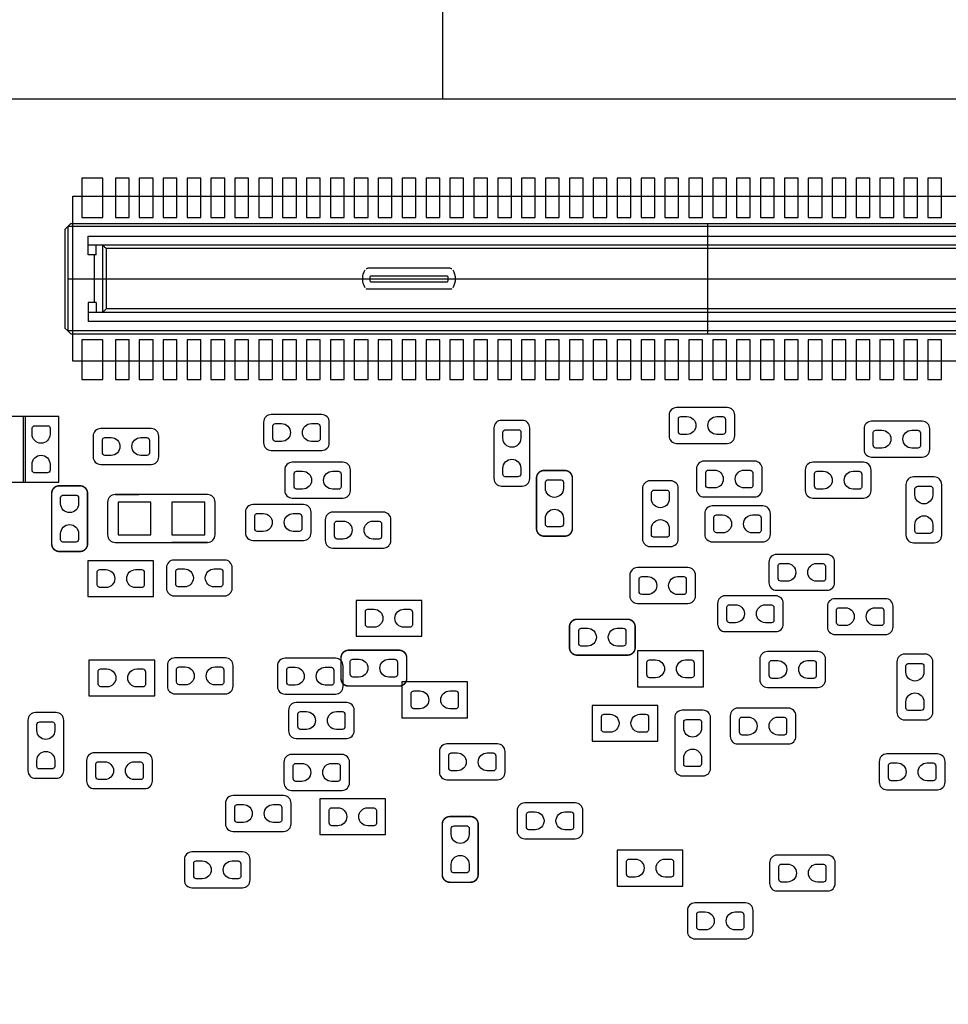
# Model space of a CAD drawing. Extents: x 24 to 161, y 5 to 143.
# Tile 7 of 14: x 42 to 58, y 30 to 46. Entities that reach past the tile are written whole.
import ezdxf

# ---------------------------------------------------------------- set-up
doc = ezdxf.new("R2010")
doc.units = 0
for name, color, linetype in [('BG_OUTLINE', 7, 'CONTINUOUS'), ('PG_ASSEMBLY_BOTTOM', 211, 'CONTINUOUS'), ('PG_SILKSCREEN_BOTTOM', 243, 'CONTINUOUS'), ('PIN_BOTTOM', 1, 'CONTINUOUS')]:
    doc.layers.add(name, color=color, linetype=linetype)

msp = doc.modelspace()

# ---------------------------------------------------------------- linework, layer by layer
at = {"layer": 'BG_OUTLINE'}
msp.add_lwpolyline([(49.190402, 44.786296), (49.190402, 46.950376), (64.281812, 46.950376), (64.281812, 44.786296)], close=True, dxfattribs=at)
msp.add_lwpolyline([(32.12973, 4.786376), (80.129634, 4.786376, 0.414205), (83.629246, 8.286242), (83.629246, 41.286176, 0.414226), (80.129634, 44.786296), (32.12973, 44.786296, 0.414268), (28.629356, 41.286176), (28.629356, 8.286242, 0.414248)], format="xyb", close=True, dxfattribs=at)
at = {"layer": 'PG_ASSEMBLY_BOTTOM'}
msp.add_lwpolyline([(42.993056, 43.159934), (64.252856, 43.159934), (64.252856, 40.399716), (42.993056, 40.399716)], close=True, dxfattribs=at)
for points in [[(53.104034, 39.62273, 0.414204), (52.977034, 39.49573)], [(54.077362, 39.49573, 0.414121), (53.950362, 39.62273)], [(46.316138, 39.504874, 0.414454), (46.189138, 39.377874)], [(47.289212, 39.377874, 0.414306), (47.162212, 39.504874)], [(50.17262, 39.4081, 0.414257), (50.04562, 39.2811)], [(50.645822, 39.2811, 0.414423), (50.518822, 39.4081)], [(43.461178, 39.27094, 0.414158), (43.334178, 39.14394)], [(44.434252, 39.14394, 0.414521), (44.307252, 39.27094)], [(56.368442, 39.39413, 0.414423), (56.241442, 39.26713)], [(57.341516, 39.26713, 0.41417), (57.214516, 39.39413)], [(52.977034, 39.149528, 0.413915), (53.104034, 39.022528)], [(53.950362, 39.022528, 0.413833), (54.077362, 39.149528)], [(46.189138, 39.031672, 0.414121), (46.316138, 38.904672)], [(47.162212, 38.904672, 0.413974), (47.289212, 39.031672)], [(56.241442, 38.920928, 0.414257), (56.368442, 38.793928)], [(57.214516, 38.793928, 0.414005), (57.341516, 38.920928)], [(43.334178, 38.797738, 0.414017), (43.461178, 38.670738)], [(44.307252, 38.670738, 0.414269), (44.434252, 38.797738)], [(46.669706, 38.706298, 0.414229), (46.542706, 38.579298)], [(47.64278, 38.579298, 0.414032), (47.51578, 38.706298)], [(53.563012, 38.72611, 0.414395), (53.436012, 38.59911)], [(54.536086, 38.59911, 0.414032), (54.409086, 38.72611)], [(55.385716, 38.706044, 0.414005), (55.258716, 38.579044)], [(56.35879, 38.579044, 0.414257), (56.23179, 38.706044)], [(50.04562, 38.435026, 0.414005), (50.17262, 38.308026)], [(50.518822, 38.308026, 0.41417), (50.645822, 38.435026)], [(57.070498, 38.459918, 0.41434), (56.943498, 38.332918)], [(57.5437, 38.332918, 0.414087), (57.4167, 38.459918)], [(52.658772, 38.395656, 0.41434), (52.531772, 38.268656)], [(53.131974, 38.268656, 0.414087), (53.004974, 38.395656)], [(53.436012, 38.252908, 0.414395), (53.563012, 38.125908)], [(54.409086, 38.125908, 0.414032), (54.536086, 38.252908)], [(43.70451, 38.165786, 0.414167), (43.57751, 38.038786)], [(45.377354, 38.038786, 0.41434), (45.250354, 38.165786)], [(46.542706, 38.233096, 0.414395), (46.669706, 38.106096)], [(47.51578, 38.106096, 0.414198), (47.64278, 38.233096)], [(55.258716, 38.232842, 0.41417), (55.385716, 38.105842)], [(56.23179, 38.105842, 0.414423), (56.35879, 38.232842)], [(46.011338, 37.998654, 0.414241), (45.884338, 37.871654)], [(46.984412, 37.871654, 0.41402), (46.857412, 37.998654)], [(53.70068, 37.97427, 0.41437), (53.57368, 37.84727)], [(54.673754, 37.84727, 0.414032), (54.546754, 37.97427)], [(47.347632, 37.870892, 0.414005), (47.220632, 37.743892)], [(48.320706, 37.743892, 0.414257), (48.193706, 37.870892)], [(43.57751, 37.492432, 0.414087), (43.70451, 37.365432)], [(45.250354, 37.365432, 0.41426), (45.377354, 37.492432)], [(45.884338, 37.525452, 0.414407), (46.011338, 37.398452)], [(46.857412, 37.398452, 0.414186), (46.984412, 37.525452)], [(53.57368, 37.501068, 0.414395), (53.70068, 37.374068)], [(54.546754, 37.374068, 0.414057), (54.673754, 37.501068)], [(56.943498, 37.486844, 0.41434), (57.070498, 37.359844)], [(57.4167, 37.359844, 0.414087), (57.5437, 37.486844)], [(47.220632, 37.39769, 0.41417), (47.347632, 37.27069)], [(48.193706, 37.27069, 0.414423), (48.320706, 37.39769)], [(52.531772, 37.422582, 0.41434), (52.658772, 37.295582)], [(53.004974, 37.295582, 0.414087), (53.131974, 37.422582)], [(54.776624, 37.163248, 0.41398), (54.649624, 37.036248)], [(55.749698, 37.036248, 0.414257), (55.622698, 37.163248)], [(44.689776, 37.069776, 0.41434), (44.562776, 36.942776)], [(45.66285, 36.942776, 0.41434), (45.53585, 37.069776)], [(52.447698, 36.942268, 0.414423), (52.320698, 36.815268)], [(53.420772, 36.815268, 0.41417), (53.293772, 36.942268)], [(54.649624, 36.690046, 0.41417), (54.776624, 36.563046)], [(55.622698, 36.563046, 0.414447), (55.749698, 36.690046)], [(44.562776, 36.596574, 0.414087), (44.689776, 36.469574)], [(45.53585, 36.469574, 0.414087), (45.66285, 36.596574)], [(52.320698, 36.469066, 0.414257), (52.447698, 36.342066)], [(53.293772, 36.342066, 0.414005), (53.420772, 36.469066)], [(53.917088, 36.470844, 0.414005), (53.790088, 36.343844)], [(54.890162, 36.343844, 0.414269), (54.763162, 36.470844)], [(55.75427, 36.421568, 0.414186), (55.62727, 36.294568)], [(56.727344, 36.294568, 0.414549), (56.600344, 36.421568)], [(53.790088, 35.997642, 0.414158), (53.917088, 35.870642)], [(54.763162, 35.870642, 0.414423), (54.890162, 35.997642)], [(55.62727, 35.94862, 0.414269), (55.75427, 35.82162)], [(56.600344, 35.82162, 0.414632), (56.727344, 35.94862)], [(54.624224, 35.53714, 0.414032), (54.497224, 35.41014)], [(55.597298, 35.41014, 0.414395), (55.470298, 35.53714)], [(56.92013, 35.493706, 0.414087), (56.79313, 35.366706)], [(57.393332, 35.366706, 0.41434), (57.266332, 35.493706)], [(44.704254, 35.42919, 0.414087), (44.577254, 35.30219)], [(45.677328, 35.30219, 0.413922), (45.550328, 35.42919)], [(46.547278, 35.424364, 0.414257), (46.420278, 35.297364)], [(47.520352, 35.297364, 0.414337), (47.393352, 35.424364)], [(44.577254, 34.955988, 0.414506), (44.704254, 34.828988)], [(45.550328, 34.828988, 0.41434), (45.677328, 34.955988)], [(54.497224, 35.063938, 0.414032), (54.624224, 34.936938)], [(55.470298, 34.936938, 0.414395), (55.597298, 35.063938)], [(46.420278, 34.951162, 0.414091), (46.547278, 34.824162)], [(47.393352, 34.824162, 0.41417), (47.520352, 34.951162)], [(46.733714, 34.68243, 0.414395), (46.606714, 34.55543)], [(47.706788, 34.55543, 0.414032), (47.579788, 34.68243)], [(42.36974, 34.514282, 0.414198), (42.24274, 34.387282)], [(42.842942, 34.387282, 0.414604), (42.715942, 34.514282)], [(53.19903, 34.55416, 0.414395), (53.07203, 34.42716)], [(53.672232, 34.42716, 0.414395), (53.545232, 34.55416)], [(54.128416, 34.589212, 0.414087), (54.001416, 34.462212)], [(55.10149, 34.462212, 0.414087), (54.97449, 34.589212)], [(56.79313, 34.520632, 0.414087), (56.92013, 34.393632)], [(57.266332, 34.393632, 0.41434), (57.393332, 34.520632)], [(46.606714, 34.209228, 0.414395), (46.733714, 34.082228)], [(47.579788, 34.082228, 0.414032), (47.706788, 34.209228)], [(49.258982, 33.989264, 0.41434), (49.131982, 33.862264)], [(50.232056, 33.862264, 0.41434), (50.105056, 33.989264)], [(54.001416, 34.11601, 0.41434), (54.128416, 33.98901)], [(54.97449, 33.98901, 0.41434), (55.10149, 34.11601)], [(43.353228, 33.841944, 0.41434), (43.226228, 33.714944)], [(44.326302, 33.714944, 0.41434), (44.199302, 33.841944)], [(46.655228, 33.812988, 0.414423), (46.528228, 33.685988)], [(47.628302, 33.685988, 0.41417), (47.501302, 33.812988)], [(56.62422, 33.822386, 0.41434), (56.49722, 33.695386)], [(57.597294, 33.695386, 0.414506), (57.470294, 33.822386)], [(42.24274, 33.541208, 0.413823), (42.36974, 33.414208)], [(42.715942, 33.414208, 0.414229), (42.842942, 33.541208)], [(49.131982, 33.516062, 0.414087), (49.258982, 33.389062)], [(50.105056, 33.389062, 0.414087), (50.232056, 33.516062)], [(53.07203, 33.581086, 0.414032), (53.19903, 33.454086)], [(53.545232, 33.454086, 0.414032), (53.672232, 33.581086)], [(43.226228, 33.368742, 0.414087), (43.353228, 33.241742)], [(44.199302, 33.241742, 0.414087), (44.326302, 33.368742)], [(46.528228, 33.339786, 0.414257), (46.655228, 33.212786)], [(47.501302, 33.212786, 0.414005), (47.628302, 33.339786)], [(56.49722, 33.349184, 0.413922), (56.62422, 33.222184)], [(57.470294, 33.222184, 0.414087), (57.597294, 33.349184)], [(45.677074, 33.124648, 0.41434), (45.550074, 32.997648)], [(46.650148, 32.997648, 0.414352), (46.523148, 33.124648)], [(50.56124, 33.001966, 0.414235), (50.43424, 32.874966)], [(51.534314, 32.874966, 0.414457), (51.407314, 33.001966)], [(45.550074, 32.651446, 0.414075), (45.677074, 32.524446)], [(46.523148, 32.524446, 0.414087), (46.650148, 32.651446)], [(50.43424, 32.528764, 0.413971), (50.56124, 32.401764)], [(51.407314, 32.401764, 0.414192), (51.534314, 32.528764)], [(44.989496, 32.181546, 0.414087), (44.862496, 32.054546)], [(45.96257, 32.054546, 0.414087), (45.83557, 32.181546)], [(54.786784, 32.127698, 0.414383), (54.659784, 32.000698)], [(55.759858, 32.000698, 0.414032), (55.632858, 32.127698)], [(44.862496, 31.708344, 0.41434), (44.989496, 31.581344)], [(45.83557, 31.581344, 0.41434), (45.96257, 31.708344)], [(54.659784, 31.654496, 0.414395), (54.786784, 31.527496)], [(55.632858, 31.527496, 0.414044), (55.759858, 31.654496)], [(53.410612, 31.326328, 0.413894), (53.283612, 31.199328)], [(54.383686, 31.199328, 0.414195), (54.256686, 31.326328)], [(53.283612, 30.853126, 0.414232), (53.410612, 30.726126)], [(54.256686, 30.726126, 0.414534), (54.383686, 30.853126)]]:
    msp.add_lwpolyline(points, format="xyb", dxfattribs=at)
for points in [[(53.950362, 39.62273), (53.104034, 39.62273)], [(42.201846, 39.473378), (41.601898, 39.473378)], [(42.76344, 39.474902), (42.163238, 39.474902)], [(42.163238, 39.474902), (42.163238, 38.375082)], [(42.201846, 38.373558), (42.201846, 39.473378)], [(42.76344, 38.375082), (42.76344, 39.474902)], [(47.162212, 39.504874), (46.316138, 39.504874)], [(50.518822, 39.4081), (50.17262, 39.4081)], [(52.977034, 39.49573), (52.977034, 39.149528)], [(54.077362, 39.149528), (54.077362, 39.49573)], [(44.307252, 39.27094), (43.461178, 39.27094)], [(46.189138, 39.377874), (46.189138, 39.031672)], [(47.289212, 39.031672), (47.289212, 39.377874)], [(50.04562, 39.2811), (50.04562, 38.435026)], [(50.645822, 38.435026), (50.645822, 39.2811)], [(56.241442, 39.26713), (56.241442, 38.920928)], [(57.214516, 39.39413), (56.368442, 39.39413)], [(57.341516, 38.920928), (57.341516, 39.26713)], [(43.334178, 39.14394), (43.334178, 38.797738)], [(44.434252, 38.797738), (44.434252, 39.14394)], [(53.104034, 39.022528), (53.950362, 39.022528)], [(46.316138, 38.904672), (47.162212, 38.904672)], [(56.368442, 38.793928), (57.214516, 38.793928)], [(43.461178, 38.670738), (44.307252, 38.670738)], [(47.51578, 38.706298), (46.669706, 38.706298)], [(53.436012, 38.59911), (53.436012, 38.252908)], [(54.409086, 38.72611), (53.563012, 38.72611)], [(54.536086, 38.252908), (54.536086, 38.59911)], [(56.23179, 38.706044), (55.385716, 38.706044)], [(46.542706, 38.579298), (46.542706, 38.233096)], [(47.64278, 38.233096), (47.64278, 38.579298)], [(55.258716, 38.579044), (55.258716, 38.232842)], [(56.35879, 38.232842), (56.35879, 38.579044)], [(57.4167, 38.459918), (57.070498, 38.459918)], [(41.601898, 38.373558), (42.201846, 38.373558)], [(42.163238, 38.375082), (42.76344, 38.375082)], [(50.17262, 38.308026), (50.518822, 38.308026)], [(52.531772, 38.268656), (52.531772, 37.422582)], [(53.004974, 38.395656), (52.658772, 38.395656)], [(53.131974, 37.422582), (53.131974, 38.268656)], [(56.943498, 38.332918), (56.943498, 37.486844)], [(57.5437, 37.486844), (57.5437, 38.332918)], [(45.250354, 38.165786), (43.70451, 38.165786)], [(46.669706, 38.106096), (47.51578, 38.106096)], [(53.563012, 38.125908), (54.409086, 38.125908)], [(55.385716, 38.105842), (56.23179, 38.105842)], [(43.57751, 38.038786), (43.57751, 37.492432)], [(45.377354, 37.492432), (45.377354, 38.038786)], [(46.857412, 37.998654), (46.011338, 37.998654)], [(54.546754, 37.97427), (53.70068, 37.97427)], [(45.884338, 37.871654), (45.884338, 37.525452)], [(46.984412, 37.525452), (46.984412, 37.871654)], [(48.193706, 37.870892), (47.347632, 37.870892)], [(53.57368, 37.84727), (53.57368, 37.501068)], [(54.673754, 37.501068), (54.673754, 37.84727)], [(47.220632, 37.743892), (47.220632, 37.39769)], [(48.320706, 37.39769), (48.320706, 37.743892)], [(43.70451, 37.365432), (45.250354, 37.365432)], [(46.011338, 37.398452), (46.857412, 37.398452)], [(47.347632, 37.27069), (48.193706, 37.27069)], [(52.658772, 37.295582), (53.004974, 37.295582)], [(53.70068, 37.374068), (54.546754, 37.374068)], [(57.070498, 37.359844), (57.4167, 37.359844)], [(55.622698, 37.163248), (54.776624, 37.163248)], [(44.346622, 37.0586), (43.246802, 37.0586)], [(43.246802, 37.0586), (43.246802, 36.458652)], [(44.346622, 36.458652), (44.346622, 37.0586)], [(44.562776, 36.942776), (44.562776, 36.596574)], [(45.53585, 37.069776), (44.689776, 37.069776)], [(45.66285, 36.596574), (45.66285, 36.942776)], [(53.293772, 36.942268), (52.447698, 36.942268)], [(54.649624, 37.036248), (54.649624, 36.690046)], [(55.749698, 36.690046), (55.749698, 37.036248)], [(52.320698, 36.815268), (52.320698, 36.469066)], [(53.420772, 36.469066), (53.420772, 36.815268)], [(43.246802, 36.458652), (44.346622, 36.458652)], [(44.689776, 36.469574), (45.53585, 36.469574)], [(54.763162, 36.470844), (53.917088, 36.470844)], [(54.776624, 36.563046), (55.622698, 36.563046)], [(48.83658, 36.39439), (47.73676, 36.39439)], [(47.73676, 36.39439), (47.73676, 35.794442)], [(48.83658, 35.794442), (48.83658, 36.39439)], [(52.447698, 36.342066), (53.293772, 36.342066)], [(53.790088, 36.343844), (53.790088, 35.997642)], [(54.890162, 35.997642), (54.890162, 36.343844)], [(55.62727, 36.294568), (55.62727, 35.94862)], [(56.600344, 36.421568), (55.75427, 36.421568)], [(56.727344, 35.94862), (56.727344, 36.294568)], [(47.73676, 35.794442), (48.83658, 35.794442)], [(53.917088, 35.870642), (54.763162, 35.870642)], [(55.75427, 35.82162), (56.600344, 35.82162)], [(53.551328, 35.5473), (52.451508, 35.5473)], [(52.451508, 35.5473), (52.451508, 34.947352)], [(53.551328, 34.947352), (53.551328, 35.5473)], [(55.470298, 35.53714), (54.624224, 35.53714)], [(57.266332, 35.493706), (56.92013, 35.493706)], [(44.365418, 35.394646), (43.265598, 35.394646)], [(43.265598, 35.394646), (43.265598, 34.794698)], [(44.365418, 34.794698), (44.365418, 35.394646)], [(44.577254, 35.30219), (44.577254, 34.955988)], [(45.550328, 35.42919), (44.704254, 35.42919)], [(45.677328, 34.955988), (45.677328, 35.30219)], [(46.420278, 35.297364), (46.420278, 34.951162)], [(47.393352, 35.424364), (46.547278, 35.424364)], [(47.520352, 34.951162), (47.520352, 35.297364)], [(54.497224, 35.41014), (54.497224, 35.063938)], [(55.597298, 35.063938), (55.597298, 35.41014)], [(56.79313, 35.366706), (56.79313, 34.520632)], [(57.393332, 34.520632), (57.393332, 35.366706)], [(49.604168, 35.027616), (48.504348, 35.027616)], [(48.504348, 35.027616), (48.504348, 34.427668)], [(49.604168, 34.427668), (49.604168, 35.027616)], [(43.265598, 34.794698), (44.365418, 34.794698)], [(44.704254, 34.828988), (45.550328, 34.828988)], [(46.547278, 34.824162), (47.393352, 34.824162)], [(52.451508, 34.947352), (53.551328, 34.947352)], [(54.624224, 34.936938), (55.470298, 34.936938)], [(47.579788, 34.68243), (46.733714, 34.68243)], [(52.789328, 34.63544), (51.689508, 34.63544)], [(51.689508, 34.63544), (51.689508, 34.035492)], [(52.789328, 34.035492), (52.789328, 34.63544)], [(42.715942, 34.514282), (42.36974, 34.514282)], [(46.606714, 34.55543), (46.606714, 34.209228)], [(47.706788, 34.209228), (47.706788, 34.55543)], [(53.545232, 34.55416), (53.19903, 34.55416)], [(54.001416, 34.462212), (54.001416, 34.11601)], [(54.97449, 34.589212), (54.128416, 34.589212)], [(55.10149, 34.11601), (55.10149, 34.462212)], [(42.24274, 34.387282), (42.24274, 33.541208)], [(42.842942, 33.541208), (42.842942, 34.387282)], [(48.504348, 34.427668), (49.604168, 34.427668)], [(53.07203, 34.42716), (53.07203, 33.581086)], [(53.672232, 33.581086), (53.672232, 34.42716)], [(56.92013, 34.393632), (57.266332, 34.393632)], [(46.733714, 34.082228), (47.579788, 34.082228)], [(50.105056, 33.989264), (49.258982, 33.989264)], [(51.689508, 34.035492), (52.789328, 34.035492)], [(54.128416, 33.98901), (54.97449, 33.98901)], [(44.199302, 33.841944), (43.353228, 33.841944)], [(47.501302, 33.812988), (46.655228, 33.812988)], [(49.131982, 33.862264), (49.131982, 33.516062)], [(50.232056, 33.516062), (50.232056, 33.862264)], [(57.470294, 33.822386), (56.62422, 33.822386)], [(43.226228, 33.714944), (43.226228, 33.368742)], [(44.326302, 33.368742), (44.326302, 33.714944)], [(46.528228, 33.685988), (46.528228, 33.339786)], [(47.628302, 33.339786), (47.628302, 33.685988)], [(56.49722, 33.695386), (56.49722, 33.349184)], [(57.597294, 33.349184), (57.597294, 33.695386)], [(42.36974, 33.414208), (42.715942, 33.414208)], [(49.258982, 33.389062), (50.105056, 33.389062)], [(53.19903, 33.454086), (53.545232, 33.454086)], [(43.353228, 33.241742), (44.199302, 33.241742)], [(46.655228, 33.212786), (47.501302, 33.212786)], [(56.62422, 33.222184), (57.470294, 33.222184)], [(45.550074, 32.997648), (45.550074, 32.651446)], [(46.523148, 33.124648), (45.677074, 33.124648)], [(46.650148, 32.651446), (46.650148, 32.997648)], [(48.232314, 33.070546), (47.132494, 33.070546)], [(47.132494, 33.070546), (47.132494, 32.470598)], [(48.232314, 32.470598), (48.232314, 33.070546)], [(51.407314, 33.001966), (50.56124, 33.001966)], [(50.43424, 32.874966), (50.43424, 32.528764)], [(51.534314, 32.528764), (51.534314, 32.874966)], [(45.677074, 32.524446), (46.523148, 32.524446)], [(47.132494, 32.470598), (48.232314, 32.470598)], [(50.56124, 32.401764), (51.407314, 32.401764)], [(45.83557, 32.181546), (44.989496, 32.181546)], [(53.20919, 32.210756), (52.109624, 32.210756)], [(52.109624, 32.210756), (52.109624, 31.610808)], [(53.20919, 31.610808), (53.20919, 32.210756)], [(44.862496, 32.054546), (44.862496, 31.708344)], [(45.96257, 31.708344), (45.96257, 32.054546)], [(54.659784, 32.000698), (54.659784, 31.654496)], [(55.632858, 32.127698), (54.786784, 32.127698)], [(55.759858, 31.654496), (55.759858, 32.000698)], [(44.989496, 31.581344), (45.83557, 31.581344)], [(52.109624, 31.610808), (53.20919, 31.610808)], [(54.786784, 31.527496), (55.632858, 31.527496)], [(53.283612, 31.199328), (53.283612, 30.853126)], [(54.256686, 31.326328), (53.410612, 31.326328)], [(54.383686, 30.853126), (54.383686, 31.199328)], [(53.410612, 30.726126), (54.256686, 30.726126)]]:
    msp.add_lwpolyline(points, dxfattribs=at)
at = {"layer": 'PG_ASSEMBLY_BOTTOM', "const_width": 0.0254}
for points in [[(50.885344, 38.569138, 0.414214), (50.758344, 38.442138)], [(51.358546, 38.442138, 0.414214), (51.231546, 38.569138)], [(42.768266, 38.312598, 0.414214), (42.641266, 38.185598)], [(43.241468, 38.185598, 0.414214), (43.114468, 38.312598)], [(50.758344, 37.596064, 0.414214), (50.885344, 37.469064)], [(51.231546, 37.469064, 0.414214), (51.358546, 37.596064)], [(42.641266, 37.339524, 0.414214), (42.768266, 37.212524)], [(43.114468, 37.212524, 0.414214), (43.241468, 37.339524)], [(51.436778, 36.077398, 0.414214), (51.309778, 35.950398)], [(52.409852, 35.950398, 0.414214), (52.282852, 36.077398)], [(51.309778, 35.604196, 0.414214), (51.436778, 35.477196)], [(52.282852, 35.477196, 0.414214), (52.409852, 35.604196)], [(47.612046, 35.558984, 0.414214), (47.485046, 35.431984)], [(48.58512, 35.431984, 0.414214), (48.45812, 35.558984)], [(47.485046, 35.085782, 0.414214), (47.612046, 34.958782)], [(48.45812, 34.958782, 0.414214), (48.58512, 35.085782)], [(49.30775, 32.773366, 0.414214), (49.18075, 32.646366)], [(49.780952, 32.646366, 0.414214), (49.653952, 32.773366)], [(49.18075, 31.800292, 0.414214), (49.30775, 31.673292)], [(49.653952, 31.673292, 0.414214), (49.780952, 31.800292)]]:
    msp.add_lwpolyline(points, format="xyb", dxfattribs=at)
for points in [[(50.758344, 38.442138), (50.758344, 37.596064)], [(51.231546, 38.569138), (50.885344, 38.569138)], [(51.358546, 37.596064), (51.358546, 38.442138)], [(43.114468, 38.312598), (42.768266, 38.312598)], [(42.641266, 38.185598), (42.641266, 37.339524)], [(43.241468, 37.339524), (43.241468, 38.185598)], [(50.885344, 37.469064), (51.231546, 37.469064)], [(42.768266, 37.212524), (43.114468, 37.212524)], [(51.309778, 35.950398), (51.309778, 35.604196)], [(52.282852, 36.077398), (51.436778, 36.077398)], [(52.409852, 35.604196), (52.409852, 35.950398)], [(48.45812, 35.558984), (47.612046, 35.558984)], [(51.436778, 35.477196), (52.282852, 35.477196)], [(47.485046, 35.431984), (47.485046, 35.085782)], [(48.58512, 35.085782), (48.58512, 35.431984)], [(47.612046, 34.958782), (48.45812, 34.958782)], [(49.18075, 32.646366), (49.18075, 31.800292)], [(49.653952, 32.773366), (49.30775, 32.773366)], [(49.780952, 31.800292), (49.780952, 32.646366)], [(49.30775, 31.673292), (49.653952, 31.673292)]]:
    msp.add_lwpolyline(points, dxfattribs=at)
at = {"layer": 'PG_SILKSCREEN_BOTTOM'}
for points in [[(42.96283, 42.705274), (42.913046, 42.654982)], [(42.96283, 42.705274), (64.283082, 42.705274)], [(53.622956, 42.705274), (53.622956, 40.854884)], [(42.913046, 42.654982), (42.863008, 42.604944)], [(42.863008, 42.604944), (42.863008, 40.95496)], [(42.913046, 42.654982), (42.913046, 40.905176)], [(64.332866, 42.654982), (42.913046, 42.654982)], [(43.252644, 42.494962), (63.993014, 42.494962)], [(43.252644, 42.180002), (43.252644, 42.494962)], [(63.993014, 42.344848), (43.252644, 42.344848)], [(43.387772, 42.180002), (43.387772, 42.344848)], [(43.49242, 42.344848), (43.492674, 42.344848)], [(43.492674, 42.344848), (43.493182, 42.344848)], [(43.493182, 42.344848), (43.493436, 42.344848)], [(43.493436, 42.344848), (43.493436, 42.344594)], [(43.493436, 42.344594), (43.493944, 42.34434)], [(43.493944, 42.34434), (43.493944, 42.344086)], [(43.493944, 42.344086), (43.493944, 41.216072)], [(43.496738, 42.341292), (43.493944, 42.344086)], [(43.50131, 42.336974), (43.496738, 42.341292)], [(43.507152, 42.330878), (43.50131, 42.336974)], [(43.514772, 42.323766), (43.507152, 42.330878)], [(43.523408, 42.314876), (43.514772, 42.323766)], [(43.532552, 42.305478), (43.523408, 42.314876)], [(43.542966, 42.295572), (43.532552, 42.305478)], [(43.55338, 42.285158), (43.542966, 42.295572)], [(63.692532, 42.285158), (43.55338, 42.285158)], [(43.55338, 42.285158), (43.55338, 41.275)], [(43.352974, 42.180002), (43.252644, 42.180002)], [(43.352974, 42.180002), (43.352974, 41.380156)], [(43.387772, 42.180002), (43.352974, 42.180002)], [(49.314354, 41.954958), (47.931324, 41.954958)], [(42.913046, 41.779952), (64.38265, 41.779952)], [(47.980346, 41.82999), (49.265332, 41.82999)], [(47.980346, 41.730168), (49.265332, 41.730168)], [(49.314354, 41.604946), (47.931324, 41.604946)], [(43.252644, 41.380156), (43.252644, 41.064942)], [(43.352974, 41.380156), (43.252644, 41.380156)], [(43.387772, 41.380156), (43.352974, 41.380156)], [(43.387772, 41.380156), (43.387772, 41.215056)], [(43.50131, 41.22293), (43.496738, 41.218866)], [(43.507152, 41.229026), (43.50131, 41.22293)], [(43.514772, 41.236392), (43.507152, 41.229026)], [(43.523408, 41.245028), (43.514772, 41.236392)], [(43.532552, 41.254426), (43.523408, 41.245028)], [(43.542966, 41.264586), (43.532552, 41.254426)], [(43.55338, 41.275), (43.542966, 41.264586)], [(63.692532, 41.275), (43.55338, 41.275)], [(63.993014, 41.215056), (43.252644, 41.215056)], [(63.993014, 41.064942), (43.252644, 41.064942)], [(43.492674, 41.215056), (43.49242, 41.215056)], [(43.493182, 41.215056), (43.492674, 41.215056)], [(43.493436, 41.215056), (43.493182, 41.215056)], [(43.493944, 41.215564), (43.493436, 41.215564)], [(43.493436, 41.215564), (43.493436, 41.215056)], [(43.496738, 41.218866), (43.493944, 41.216072)], [(43.493944, 41.216072), (43.493944, 41.215564)], [(42.913046, 40.905176), (42.863008, 40.95496)], [(64.332866, 40.905176), (42.913046, 40.905176)], [(42.913046, 40.905176), (42.96283, 40.854884)], [(42.96283, 40.854884), (64.283082, 40.854884)], [(43.70451, 38.165786), (44.102274, 38.165786)], [(45.250354, 38.165786), (44.852844, 38.165786)], [(43.57751, 38.038786), (43.57751, 37.492432)], [(45.377354, 37.492432), (45.377354, 38.038786)], [(43.70451, 37.365432), (44.302172, 37.365432)], [(45.250354, 37.365432), (44.652692, 37.365432)]]:
    msp.add_lwpolyline(points, dxfattribs=at)
for points in [[(47.888144, 41.629838, -0.26816), (47.888144, 41.930066)], [(47.907448, 41.948862, -0.125846), (47.931324, 41.954958)], [(49.314354, 41.954958, -0.125287), (49.33823, 41.948862)], [(49.357534, 41.930066, -0.268198), (49.357534, 41.629838)], [(47.980346, 41.730168, -0.145754), (47.980346, 41.82999)], [(49.265332, 41.82999, -0.14579), (49.265332, 41.730168)], [(47.931324, 41.604946, -0.125526), (47.907448, 41.611042)], [(49.33823, 41.611042, -0.12497), (49.314354, 41.604946)], [(43.70451, 38.165786, 0.414167), (43.57751, 38.038786)], [(45.377354, 38.038786, 0.41434), (45.250354, 38.165786)], [(43.57751, 37.492432, 0.414087), (43.70451, 37.365432)], [(45.250354, 37.365432, 0.41426), (45.377354, 37.492432)]]:
    msp.add_lwpolyline(points, format="xyb", dxfattribs=at)
at = {"layer": 'PIN_BOTTOM'}
for points in [[(43.147996, 43.464734), (43.147996, 42.804842), (43.498008, 42.804842), (43.498008, 43.464734)], [(43.707812, 43.464734), (43.707812, 42.804842), (43.937936, 42.804842), (43.937936, 43.464734)], [(44.107862, 43.464734), (44.107862, 42.804842), (44.337986, 42.804842), (44.337986, 43.464734)], [(44.507912, 43.464734), (44.507912, 42.804842), (44.738036, 42.804842), (44.738036, 43.464734)], [(44.907962, 43.464734), (44.907962, 42.804842), (45.138086, 42.804842), (45.138086, 43.464734)], [(45.308012, 43.464734), (45.308012, 42.804842), (45.538136, 42.804842), (45.538136, 43.464734)], [(45.707808, 43.464734), (45.707808, 42.804842), (45.937932, 42.804842), (45.937932, 43.464734)], [(46.107858, 43.464734), (46.107858, 42.804842), (46.337982, 42.804842), (46.337982, 43.464734)], [(46.507908, 43.464734), (46.507908, 42.804842), (46.738032, 42.804842), (46.738032, 43.464734)], [(46.907958, 43.464734), (46.907958, 42.804842), (47.138082, 42.804842), (47.138082, 43.464734)], [(47.308008, 43.464734), (47.308008, 42.804842), (47.538132, 42.804842), (47.538132, 43.464734)], [(47.707804, 43.464734), (47.707804, 42.804842), (47.937928, 42.804842), (47.937928, 43.464734)], [(48.107854, 43.464734), (48.107854, 42.804842), (48.337978, 42.804842), (48.337978, 43.464734)], [(48.507904, 43.464734), (48.507904, 42.804842), (48.738028, 42.804842), (48.738028, 43.464734)], [(48.907954, 43.464734), (48.907954, 42.804842), (49.138078, 42.804842), (49.138078, 43.464734)], [(49.308004, 43.464734), (49.308004, 42.804842), (49.538128, 42.804842), (49.538128, 43.464734)], [(49.7078, 43.464734), (49.7078, 42.804842), (49.937924, 42.804842), (49.937924, 43.464734)], [(50.10785, 43.464734), (50.10785, 42.804842), (50.337974, 42.804842), (50.337974, 43.464734)], [(50.5079, 43.464734), (50.5079, 42.804842), (50.738024, 42.804842), (50.738024, 43.464734)], [(50.90795, 43.464734), (50.90795, 42.804842), (51.138074, 42.804842), (51.138074, 43.464734)], [(51.308, 43.464734), (51.308, 42.804842), (51.538124, 42.804842), (51.538124, 43.464734)], [(51.707796, 43.464734), (51.707796, 42.804842), (51.93792, 42.804842), (51.93792, 43.464734)], [(52.107846, 43.464734), (52.107846, 42.804842), (52.33797, 42.804842), (52.33797, 43.464734)], [(52.507896, 43.464734), (52.507896, 42.804842), (52.73802, 42.804842), (52.73802, 43.464734)], [(52.907946, 43.464734), (52.907946, 42.804842), (53.13807, 42.804842), (53.13807, 43.464734)], [(53.307996, 43.464734), (53.307996, 42.804842), (53.53812, 42.804842), (53.53812, 43.464734)], [(53.707792, 43.464734), (53.707792, 42.804842), (53.937916, 42.804842), (53.937916, 43.464734)], [(54.107842, 43.464734), (54.107842, 42.804842), (54.337966, 42.804842), (54.337966, 43.464734)], [(54.507892, 43.464734), (54.507892, 42.804842), (54.738016, 42.804842), (54.738016, 43.464734)], [(54.907942, 43.464734), (54.907942, 42.804842), (55.138066, 42.804842), (55.138066, 43.464734)], [(55.307992, 43.464734), (55.307992, 42.804842), (55.538116, 42.804842), (55.538116, 43.464734)], [(55.707788, 43.464734), (55.707788, 42.804842), (55.937912, 42.804842), (55.937912, 43.464734)], [(56.107838, 43.464734), (56.107838, 42.804842), (56.337962, 42.804842), (56.337962, 43.464734)], [(56.507888, 43.464734), (56.507888, 42.804842), (56.738012, 42.804842), (56.738012, 43.464734)], [(56.907938, 43.464734), (56.907938, 42.804842), (57.138062, 42.804842), (57.138062, 43.464734)], [(57.307988, 43.464734), (57.307988, 42.804842), (57.538112, 42.804842), (57.538112, 43.464734)], [(43.147996, 40.755062), (43.147996, 40.09517), (43.498008, 40.09517), (43.498008, 40.755062)], [(43.707812, 40.755062), (43.707812, 40.09517), (43.937936, 40.09517), (43.937936, 40.755062)], [(44.107862, 40.755062), (44.107862, 40.09517), (44.337986, 40.09517), (44.337986, 40.755062)], [(44.507912, 40.755062), (44.507912, 40.09517), (44.738036, 40.09517), (44.738036, 40.755062)], [(44.907962, 40.755062), (44.907962, 40.09517), (45.138086, 40.09517), (45.138086, 40.755062)], [(45.308012, 40.755062), (45.308012, 40.09517), (45.538136, 40.09517), (45.538136, 40.755062)], [(45.707808, 40.755062), (45.707808, 40.09517), (45.937932, 40.09517), (45.937932, 40.755062)], [(46.107858, 40.755062), (46.107858, 40.09517), (46.337982, 40.09517), (46.337982, 40.755062)], [(46.507908, 40.755062), (46.507908, 40.09517), (46.738032, 40.09517), (46.738032, 40.755062)], [(46.907958, 40.755062), (46.907958, 40.09517), (47.138082, 40.09517), (47.138082, 40.755062)], [(47.308008, 40.755062), (47.308008, 40.09517), (47.538132, 40.09517), (47.538132, 40.755062)], [(47.707804, 40.755062), (47.707804, 40.09517), (47.937928, 40.09517), (47.937928, 40.755062)], [(48.107854, 40.755062), (48.107854, 40.09517), (48.337978, 40.09517), (48.337978, 40.755062)], [(48.507904, 40.755062), (48.507904, 40.09517), (48.738028, 40.09517), (48.738028, 40.755062)], [(48.907954, 40.755062), (48.907954, 40.09517), (49.138078, 40.09517), (49.138078, 40.755062)], [(49.308004, 40.755062), (49.308004, 40.09517), (49.538128, 40.09517), (49.538128, 40.755062)], [(49.7078, 40.755062), (49.7078, 40.09517), (49.937924, 40.09517), (49.937924, 40.755062)], [(50.10785, 40.755062), (50.10785, 40.09517), (50.337974, 40.09517), (50.337974, 40.755062)], [(50.5079, 40.755062), (50.5079, 40.09517), (50.738024, 40.09517), (50.738024, 40.755062)], [(50.90795, 40.755062), (50.90795, 40.09517), (51.138074, 40.09517), (51.138074, 40.755062)], [(51.308, 40.755062), (51.308, 40.09517), (51.538124, 40.09517), (51.538124, 40.755062)], [(51.707796, 40.755062), (51.707796, 40.09517), (51.93792, 40.09517), (51.93792, 40.755062)], [(52.107846, 40.755062), (52.107846, 40.09517), (52.33797, 40.09517), (52.33797, 40.755062)], [(52.507896, 40.755062), (52.507896, 40.09517), (52.73802, 40.09517), (52.73802, 40.755062)], [(52.907946, 40.755062), (52.907946, 40.09517), (53.13807, 40.09517), (53.13807, 40.755062)], [(53.307996, 40.755062), (53.307996, 40.09517), (53.53812, 40.09517), (53.53812, 40.755062)], [(53.707792, 40.755062), (53.707792, 40.09517), (53.937916, 40.09517), (53.937916, 40.755062)], [(54.107842, 40.755062), (54.107842, 40.09517), (54.337966, 40.09517), (54.337966, 40.755062)], [(54.507892, 40.755062), (54.507892, 40.09517), (54.738016, 40.09517), (54.738016, 40.755062)], [(54.907942, 40.755062), (54.907942, 40.09517), (55.138066, 40.09517), (55.138066, 40.755062)], [(55.307992, 40.755062), (55.307992, 40.09517), (55.538116, 40.09517), (55.538116, 40.755062)], [(55.707788, 40.755062), (55.707788, 40.09517), (55.937912, 40.09517), (55.937912, 40.755062)], [(56.107838, 40.755062), (56.107838, 40.09517), (56.337962, 40.09517), (56.337962, 40.755062)], [(56.507888, 40.755062), (56.507888, 40.09517), (56.738012, 40.09517), (56.738012, 40.755062)], [(56.907938, 40.755062), (56.907938, 40.09517), (57.138062, 40.09517), (57.138062, 40.755062)], [(57.307988, 40.755062), (57.307988, 40.09517), (57.538112, 40.09517), (57.538112, 40.755062)], [(43.752389, 38.040437), (43.752389, 37.490527), (44.302299, 37.490527), (44.302299, 38.040437)], [(44.652565, 38.040437), (44.652565, 37.490527), (45.202475, 37.490527), (45.202475, 38.040437)]]:
    msp.add_lwpolyline(points, close=True, dxfattribs=at)
for points in [[(53.276754, 39.172388), (53.175154, 39.172388, -0.375524), (53.132736, 39.220902), (53.132736, 39.436802, -0.365016), (53.175154, 39.472616), (53.276754, 39.472616, -0.99984)], [(53.777134, 39.472616), (53.878734, 39.472616, -0.375524), (53.921152, 39.424102), (53.921152, 39.208202, -0.365016), (53.878734, 39.172388), (53.777134, 39.172388, -0.99984)], [(42.313098, 39.175182), (42.313098, 39.276782, -0.375524), (42.361612, 39.3192), (42.577512, 39.3192, -0.365016), (42.613326, 39.276782), (42.613326, 39.175182, -0.99984)], [(46.488858, 39.054532), (46.387258, 39.054532, -0.375524), (46.34484, 39.103046), (46.34484, 39.318946, -0.365016), (46.387258, 39.35476), (46.488858, 39.35476, -0.99984)], [(46.989238, 39.35476), (47.090838, 39.35476, -0.375524), (47.133256, 39.306246), (47.133256, 39.090346, -0.365016), (47.090838, 39.054532), (46.989238, 39.054532, -0.99984)], [(50.19548, 39.10838), (50.19548, 39.20998, -0.375524), (50.243994, 39.252398), (50.459894, 39.252398, -0.365016), (50.495708, 39.20998), (50.495708, 39.10838, -0.99984)], [(56.541162, 38.943788), (56.439562, 38.943788, -0.375524), (56.397144, 38.992302), (56.397144, 39.208202, -0.365016), (56.439562, 39.244016), (56.541162, 39.244016, -0.99984)], [(57.041542, 39.244016), (57.143142, 39.244016, -0.375524), (57.18556, 39.195502), (57.18556, 38.979602, -0.365016), (57.143142, 38.943788), (57.041542, 38.943788, -0.99984)], [(43.634152, 38.820852), (43.532552, 38.820852, -0.375524), (43.490134, 38.869366), (43.490134, 39.085266, -0.365016), (43.532552, 39.12108), (43.634152, 39.12108, -0.99984)], [(44.134532, 39.12108), (44.236132, 39.12108, -0.375524), (44.27855, 39.072566), (44.27855, 38.856666, -0.365016), (44.236132, 38.820852), (44.134532, 38.820852, -0.99984)], [(42.613326, 38.674802), (42.613326, 38.573202, -0.375524), (42.564812, 38.530784), (42.348912, 38.530784, -0.365016), (42.313098, 38.573202), (42.313098, 38.674802, -0.99984)], [(50.495708, 38.608), (50.495708, 38.5064, -0.375524), (50.447194, 38.463982), (50.231294, 38.463982, -0.365016), (50.19548, 38.5064), (50.19548, 38.608, -0.99984)], [(46.84268, 38.25621), (46.74108, 38.25621, -0.375524), (46.698662, 38.304724), (46.698662, 38.520624, -0.365016), (46.74108, 38.556438), (46.84268, 38.556438, -0.99984)], [(47.34306, 38.556438), (47.44466, 38.556438, -0.375524), (47.487078, 38.507924), (47.487078, 38.292024, -0.365016), (47.44466, 38.25621), (47.34306, 38.25621, -0.99984)], [(53.735732, 38.275768), (53.634132, 38.275768, -0.375524), (53.591714, 38.324282), (53.591714, 38.540182, -0.365016), (53.634132, 38.575996), (53.735732, 38.575996, -0.99984)], [(54.236112, 38.575996), (54.337712, 38.575996, -0.375524), (54.38013, 38.527482), (54.38013, 38.311582, -0.365016), (54.337712, 38.275768), (54.236112, 38.275768, -0.99984)], [(55.55869, 38.255956), (55.45709, 38.255956, -0.375524), (55.414672, 38.30447), (55.414672, 38.52037, -0.365016), (55.45709, 38.556184), (55.55869, 38.556184, -0.99984)], [(56.05907, 38.556184), (56.16067, 38.556184, -0.375524), (56.203088, 38.50767), (56.203088, 38.29177, -0.365016), (56.16067, 38.255956), (56.05907, 38.255956, -0.99984)], [(50.908204, 38.269418), (50.908204, 38.371018, -0.375524), (50.956718, 38.413436), (51.172618, 38.413436, -0.365016), (51.208432, 38.371018), (51.208432, 38.269418, -0.99984)], [(57.093358, 38.160198), (57.093358, 38.261798, -0.375524), (57.141872, 38.304216), (57.357772, 38.304216, -0.365016), (57.393586, 38.261798), (57.393586, 38.160198, -0.99984)], [(42.791126, 38.012878), (42.791126, 38.114478, -0.375524), (42.83964, 38.156896), (43.05554, 38.156896, -0.365016), (43.091354, 38.114478), (43.091354, 38.012878, -0.99984)], [(52.681632, 38.095936), (52.681632, 38.197536, -0.375524), (52.730146, 38.239954), (52.946046, 38.239954, -0.365016), (52.98186, 38.197536), (52.98186, 38.095936, -0.99984)], [(46.184312, 37.548566), (46.082712, 37.548566, -0.375524), (46.040294, 37.59708), (46.040294, 37.81298, -0.365016), (46.082712, 37.848794), (46.184312, 37.848794, -0.99984)], [(46.684692, 37.848794), (46.786292, 37.848794, -0.375524), (46.82871, 37.80028), (46.82871, 37.58438, -0.365016), (46.786292, 37.548566), (46.684692, 37.548566, -0.99984)], [(51.208432, 37.769038), (51.208432, 37.667438, -0.375524), (51.159918, 37.62502), (50.944018, 37.62502, -0.365016), (50.908204, 37.667438), (50.908204, 37.769038, -0.99984)], [(53.8734, 37.523928), (53.7718, 37.523928, -0.375524), (53.729382, 37.572442), (53.729382, 37.788342, -0.365016), (53.7718, 37.824156), (53.8734, 37.824156, -0.99984)], [(54.37378, 37.824156), (54.47538, 37.824156, -0.375524), (54.517798, 37.775642), (54.517798, 37.559742, -0.365016), (54.47538, 37.523928), (54.37378, 37.523928, -0.99984)], [(57.393586, 37.659818), (57.393586, 37.558218, -0.375524), (57.345072, 37.5158), (57.129172, 37.5158, -0.365016), (57.093358, 37.558218), (57.093358, 37.659818, -0.99984)], [(43.091354, 37.512498), (43.091354, 37.410898, -0.375524), (43.04284, 37.36848), (42.82694, 37.36848, -0.365016), (42.791126, 37.410898), (42.791126, 37.512498, -0.99984)], [(47.520606, 37.420804), (47.419006, 37.420804, -0.375524), (47.376588, 37.469318), (47.376588, 37.685218, -0.365016), (47.419006, 37.721032), (47.520606, 37.721032, -0.99984)], [(48.020986, 37.721032), (48.122586, 37.721032, -0.375524), (48.165004, 37.672518), (48.165004, 37.456618, -0.365016), (48.122586, 37.420804), (48.020986, 37.420804, -0.99984)], [(52.98186, 37.595556), (52.98186, 37.493956, -0.375524), (52.933346, 37.451538), (52.717446, 37.451538, -0.365016), (52.681632, 37.493956), (52.681632, 37.595556, -0.99984)], [(54.949598, 36.71316), (54.847998, 36.71316, -0.375524), (54.80558, 36.761674), (54.80558, 36.977574, -0.365016), (54.847998, 37.013388), (54.949598, 37.013388, -0.99984)], [(55.449978, 37.013388), (55.551578, 37.013388, -0.375524), (55.593996, 36.964874), (55.593996, 36.748974, -0.365016), (55.551578, 36.71316), (55.449978, 36.71316, -0.99984)], [(43.546522, 36.608512), (43.444922, 36.608512, -0.375524), (43.402504, 36.657026), (43.402504, 36.872926, -0.365016), (43.444922, 36.90874), (43.546522, 36.90874, -0.99984)], [(44.046902, 36.90874), (44.148502, 36.90874, -0.375524), (44.19092, 36.860226), (44.19092, 36.644326, -0.365016), (44.148502, 36.608512), (44.046902, 36.608512, -0.99984)], [(44.86275, 36.619688), (44.76115, 36.619688, -0.375524), (44.718732, 36.668202), (44.718732, 36.884102, -0.365016), (44.76115, 36.919916), (44.86275, 36.919916, -0.99984)], [(45.36313, 36.919916), (45.46473, 36.919916, -0.375524), (45.507148, 36.871402), (45.507148, 36.655502, -0.365016), (45.46473, 36.619688), (45.36313, 36.619688, -0.99984)], [(52.620418, 36.491926), (52.518818, 36.491926, -0.375524), (52.4764, 36.54044), (52.4764, 36.75634, -0.365016), (52.518818, 36.792154), (52.620418, 36.792154, -0.99984)], [(53.120798, 36.792154), (53.222398, 36.792154, -0.375524), (53.264816, 36.74364), (53.264816, 36.52774, -0.365016), (53.222398, 36.491926), (53.120798, 36.491926, -0.99984)], [(54.089808, 36.020502), (53.988208, 36.020502, -0.375524), (53.94579, 36.069016), (53.94579, 36.284916, -0.365016), (53.988208, 36.32073), (54.089808, 36.32073, -0.99984)], [(54.590188, 36.32073), (54.691788, 36.32073, -0.375524), (54.734206, 36.272216), (54.734206, 36.056316, -0.365016), (54.691788, 36.020502), (54.590188, 36.020502, -0.99984)], [(48.03648, 35.944302), (47.93488, 35.944302, -0.375524), (47.892462, 35.992816), (47.892462, 36.208716, -0.365016), (47.93488, 36.24453), (48.03648, 36.24453, -0.99984)], [(48.53686, 36.24453), (48.63846, 36.24453, -0.375524), (48.680878, 36.196016), (48.680878, 35.980116, -0.365016), (48.63846, 35.944302), (48.53686, 35.944302, -0.99984)], [(55.927244, 35.97148), (55.825644, 35.97148, -0.375524), (55.783226, 36.019994), (55.783226, 36.235894, -0.365016), (55.825644, 36.271708), (55.927244, 36.271708, -0.99984)], [(56.427624, 36.271708), (56.529224, 36.271708, -0.375524), (56.571642, 36.223194), (56.571642, 36.007294, -0.365016), (56.529224, 35.97148), (56.427624, 35.97148, -0.99984)], [(51.609752, 35.62731), (51.508152, 35.62731, -0.375524), (51.465734, 35.675824), (51.465734, 35.891724, -0.365016), (51.508152, 35.927538), (51.609752, 35.927538, -0.99984)], [(52.110132, 35.927538), (52.211732, 35.927538, -0.375524), (52.25415, 35.879024), (52.25415, 35.663124, -0.365016), (52.211732, 35.62731), (52.110132, 35.62731, -0.99984)], [(47.78502, 35.108896), (47.68342, 35.108896, -0.375524), (47.641002, 35.15741), (47.641002, 35.37331, -0.365016), (47.68342, 35.409124), (47.78502, 35.409124, -0.99984)], [(48.2854, 35.409124), (48.387, 35.409124, -0.375524), (48.429418, 35.36061), (48.429418, 35.14471, -0.365016), (48.387, 35.108896), (48.2854, 35.108896, -0.99984)], [(52.751228, 35.097212), (52.649628, 35.097212, -0.375524), (52.60721, 35.145726), (52.60721, 35.361626, -0.365016), (52.649628, 35.39744), (52.751228, 35.39744, -0.99984)], [(53.251608, 35.39744), (53.353208, 35.39744, -0.375524), (53.395626, 35.348926), (53.395626, 35.133026, -0.365016), (53.353208, 35.097212), (53.251608, 35.097212, -0.99984)], [(54.797198, 35.087052), (54.695598, 35.087052, -0.375524), (54.65318, 35.135566), (54.65318, 35.351466, -0.365016), (54.695598, 35.38728), (54.797198, 35.38728, -0.99984)], [(55.297578, 35.38728), (55.399178, 35.38728, -0.375524), (55.441596, 35.338766), (55.441596, 35.122866, -0.365016), (55.399178, 35.087052), (55.297578, 35.087052, -0.99984)], [(56.943244, 35.193732), (56.943244, 35.295332, -0.375524), (56.991758, 35.33775), (57.207658, 35.33775, -0.365016), (57.243472, 35.295332), (57.243472, 35.193732, -0.99984)], [(43.565318, 34.944558), (43.463718, 34.944558, -0.375524), (43.4213, 34.993072), (43.4213, 35.208972, -0.365016), (43.463718, 35.244786), (43.565318, 35.244786, -0.99984)], [(44.065698, 35.244786), (44.167298, 35.244786, -0.375524), (44.209716, 35.196272), (44.209716, 34.980372, -0.365016), (44.167298, 34.944558), (44.065698, 34.944558, -0.99984)], [(44.877228, 34.978848), (44.775628, 34.978848, -0.375524), (44.73321, 35.027362), (44.73321, 35.243262, -0.365016), (44.775628, 35.279076), (44.877228, 35.279076, -0.99984)], [(45.377608, 35.279076), (45.479208, 35.279076, -0.375524), (45.521626, 35.230562), (45.521626, 35.014662, -0.365016), (45.479208, 34.978848), (45.377608, 34.978848, -0.99984)], [(46.719998, 34.974022), (46.618398, 34.974022, -0.375524), (46.57598, 35.022536), (46.57598, 35.238436, -0.365016), (46.618398, 35.27425), (46.719998, 35.27425, -0.99984)], [(47.220378, 35.27425), (47.321978, 35.27425, -0.375524), (47.364396, 35.225736), (47.364396, 35.009836, -0.365016), (47.321978, 34.974022), (47.220378, 34.974022, -0.99984)], [(48.804068, 34.577528), (48.702468, 34.577528, -0.375524), (48.66005, 34.626042), (48.66005, 34.841942, -0.365016), (48.702468, 34.877756), (48.804068, 34.877756, -0.99984)], [(49.304448, 34.877756), (49.406048, 34.877756, -0.375524), (49.448466, 34.829242), (49.448466, 34.613342, -0.365016), (49.406048, 34.577528), (49.304448, 34.577528, -0.99984)], [(57.243472, 34.693352), (57.243472, 34.591752, -0.375524), (57.194958, 34.549334), (56.979058, 34.549334, -0.365016), (56.943244, 34.591752), (56.943244, 34.693352, -0.99984)], [(46.906434, 34.232088), (46.804834, 34.232088, -0.375524), (46.762416, 34.280602), (46.762416, 34.496502, -0.365016), (46.804834, 34.532316), (46.906434, 34.532316, -0.99984)], [(47.406814, 34.532316), (47.508414, 34.532316, -0.375524), (47.550832, 34.483802), (47.550832, 34.267902, -0.365016), (47.508414, 34.232088), (47.406814, 34.232088, -0.99984)], [(51.989228, 34.185352), (51.887628, 34.185352, -0.375524), (51.84521, 34.233866), (51.84521, 34.449766, -0.365016), (51.887628, 34.48558), (51.989228, 34.48558, -0.99984)], [(52.489608, 34.48558), (52.591208, 34.48558, -0.375524), (52.633626, 34.437066), (52.633626, 34.221166, -0.365016), (52.591208, 34.185352), (52.489608, 34.185352, -0.99984)], [(42.392854, 34.214562), (42.392854, 34.316162, -0.375524), (42.441368, 34.35858), (42.657268, 34.35858, -0.365016), (42.693082, 34.316162), (42.693082, 34.214562, -0.99984)], [(53.22189, 34.25444), (53.22189, 34.35604, -0.375524), (53.270404, 34.398458), (53.486304, 34.398458, -0.365016), (53.522118, 34.35604), (53.522118, 34.25444, -0.99984)], [(54.301136, 34.13887), (54.199536, 34.13887, -0.375524), (54.157118, 34.187384), (54.157118, 34.403284, -0.365016), (54.199536, 34.439098), (54.301136, 34.439098, -0.99984)], [(54.801516, 34.439098), (54.903116, 34.439098, -0.375524), (54.945534, 34.390584), (54.945534, 34.174684, -0.365016), (54.903116, 34.13887), (54.801516, 34.13887, -0.99984)], [(42.693082, 33.714182), (42.693082, 33.612582, -0.375524), (42.644568, 33.570164), (42.428668, 33.570164, -0.365016), (42.392854, 33.612582), (42.392854, 33.714182, -0.99984)], [(49.431956, 33.539176), (49.330356, 33.539176, -0.375524), (49.287938, 33.58769), (49.287938, 33.80359, -0.365016), (49.330356, 33.839404), (49.431956, 33.839404, -0.99984)], [(49.932336, 33.839404), (50.033936, 33.839404, -0.375524), (50.076354, 33.79089), (50.076354, 33.57499, -0.365016), (50.033936, 33.539176), (49.932336, 33.539176, -0.99984)], [(53.522118, 33.75406), (53.522118, 33.65246, -0.375524), (53.473604, 33.610042), (53.257704, 33.610042, -0.365016), (53.22189, 33.65246), (53.22189, 33.75406, -0.99984)], [(43.526202, 33.391856), (43.424602, 33.391856, -0.375524), (43.382184, 33.44037), (43.382184, 33.65627, -0.365016), (43.424602, 33.692084), (43.526202, 33.692084, -0.99984)], [(44.026582, 33.692084), (44.128182, 33.692084, -0.375524), (44.1706, 33.64357), (44.1706, 33.42767, -0.365016), (44.128182, 33.391856), (44.026582, 33.391856, -0.99984)], [(46.827948, 33.362646), (46.726348, 33.362646, -0.375524), (46.68393, 33.41116), (46.68393, 33.62706, -0.365016), (46.726348, 33.662874), (46.827948, 33.662874, -0.99984)], [(47.328328, 33.662874), (47.429928, 33.662874, -0.375524), (47.472346, 33.61436), (47.472346, 33.39846, -0.365016), (47.429928, 33.362646), (47.328328, 33.362646, -0.99984)], [(56.79694, 33.372298), (56.69534, 33.372298, -0.375524), (56.652922, 33.420812), (56.652922, 33.636712, -0.365016), (56.69534, 33.672526), (56.79694, 33.672526, -0.99984)], [(57.29732, 33.672526), (57.39892, 33.672526, -0.375524), (57.441338, 33.624012), (57.441338, 33.408112, -0.365016), (57.39892, 33.372298), (57.29732, 33.372298, -0.99984)], [(45.850048, 32.67456), (45.748448, 32.67456, -0.375524), (45.70603, 32.723074), (45.70603, 32.938974, -0.365016), (45.748448, 32.974788), (45.850048, 32.974788, -0.99984)], [(46.350428, 32.974788), (46.452028, 32.974788, -0.375524), (46.494446, 32.926274), (46.494446, 32.710374, -0.365016), (46.452028, 32.67456), (46.350428, 32.67456, -0.99984)], [(47.432214, 32.620458), (47.330614, 32.620458, -0.375524), (47.288196, 32.668972), (47.288196, 32.884872, -0.365016), (47.330614, 32.920686), (47.432214, 32.920686, -0.99984)], [(47.932594, 32.920686), (48.034194, 32.920686, -0.375524), (48.076612, 32.872172), (48.076612, 32.656272, -0.365016), (48.034194, 32.620458), (47.932594, 32.620458, -0.99984)], [(50.73396, 32.551624), (50.63236, 32.551624, -0.375524), (50.589942, 32.600138), (50.589942, 32.816038, -0.365016), (50.63236, 32.851852), (50.73396, 32.851852, -0.99984)], [(51.23434, 32.851852), (51.33594, 32.851852, -0.375524), (51.378358, 32.803338), (51.378358, 32.587438, -0.365016), (51.33594, 32.551624), (51.23434, 32.551624, -0.99984)], [(49.33061, 32.473646), (49.33061, 32.575246, -0.375524), (49.379124, 32.617664), (49.595024, 32.617664, -0.365016), (49.630838, 32.575246), (49.630838, 32.473646, -0.99984)], [(45.162216, 31.731204), (45.060616, 31.731204, -0.375524), (45.018198, 31.779718), (45.018198, 31.995618, -0.365016), (45.060616, 32.031432), (45.162216, 32.031432, -0.99984)], [(45.662596, 32.031432), (45.764196, 32.031432, -0.375524), (45.806614, 31.982918), (45.806614, 31.767018, -0.365016), (45.764196, 31.731204), (45.662596, 31.731204, -0.99984)], [(49.630838, 31.973266), (49.630838, 31.871666, -0.375524), (49.582324, 31.829248), (49.366424, 31.829248, -0.365016), (49.33061, 31.871666), (49.33061, 31.973266, -0.99984)], [(52.409344, 31.760668), (52.307744, 31.760668, -0.375524), (52.265326, 31.809182), (52.265326, 32.025082, -0.365016), (52.307744, 32.060896), (52.409344, 32.060896, -0.99984)], [(52.909724, 32.060896), (53.011324, 32.060896, -0.375524), (53.053742, 32.012382), (53.053742, 31.796482, -0.365016), (53.011324, 31.760668), (52.909724, 31.760668, -0.99984)], [(54.959504, 31.677356), (54.857904, 31.677356, -0.375524), (54.815486, 31.72587), (54.815486, 31.94177, -0.365016), (54.857904, 31.977584), (54.959504, 31.977584, -0.99984)], [(55.459884, 31.977584), (55.561484, 31.977584, -0.375524), (55.603902, 31.92907), (55.603902, 31.71317, -0.365016), (55.561484, 31.677356), (55.459884, 31.677356, -0.99984)], [(53.583586, 30.87624), (53.481986, 30.87624, -0.375524), (53.439568, 30.924754), (53.439568, 31.140654, -0.365016), (53.481986, 31.176468), (53.583586, 31.176468, -0.99984)], [(54.083966, 31.176468), (54.185566, 31.176468, -0.375524), (54.227984, 31.127954), (54.227984, 30.912054, -0.365016), (54.185566, 30.87624), (54.083966, 30.87624, -0.99984)]]:
    msp.add_lwpolyline(points, format="xyb", close=True, dxfattribs=at)

doc.saveas('drawing.dxf')
